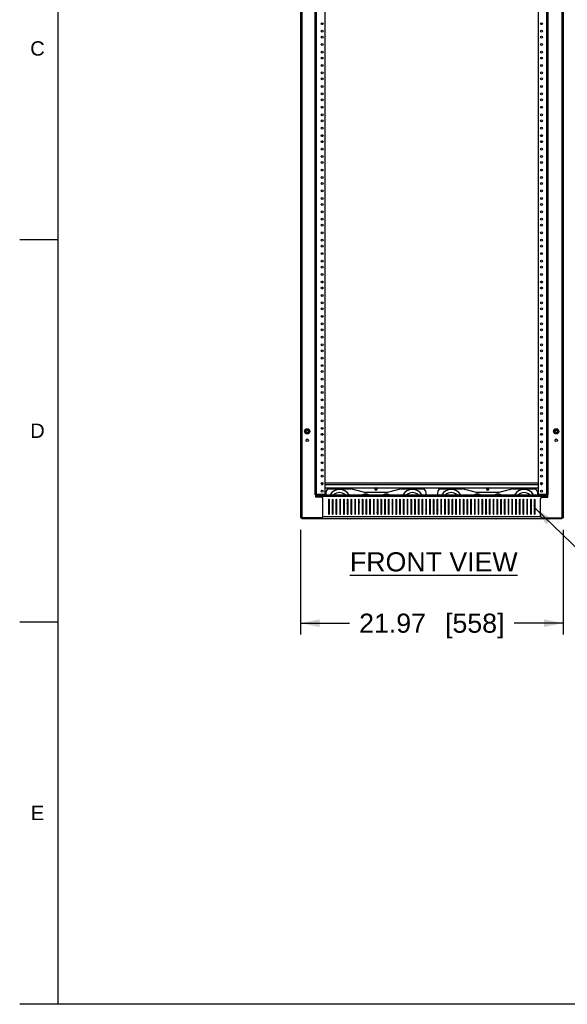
# Model space of a CAD drawing. Header units: inches. Extents: x 5 to 265, y 5 to 171.
# Tile 1 of 212: x 5 to 51, y 8 to 90. Entities that reach past the tile are written whole.
import ezdxf
from ezdxf.enums import TextEntityAlignment as Align

# ---------------------------------------------------------------- set-up
doc = ezdxf.new("R2010")
doc.units = ezdxf.units.IN
doc.header["$LTSCALE"] = 14.96
doc.header["$MEASUREMENT"] = 0
doc.layers.get('0').update_dxf_attribs({"linetype": 'CONTINUOUS'})
doc.layers.add('03_ALL_AXES', color=7, linetype='CONTINUOUS')
doc.layers.add('09_ALL_DETAIL_ITEMS', color=7, linetype='CONTINUOUS')
doc.styles.get("Standard").update_dxf_attribs({"font": 'arial.ttf'})
doc.styles.add('TEXTSTYLE_2', font='arial.ttf')
doc.dimstyles.new('DIMSTYLE_2', dxfattribs={"dimtxt": 1.6, "dimasz": 1.6, "dimexe": 0.06, "dimexo": 0.0625, "dimgap": 0.05, "dimtad": 0, "dimtih": 1, "dimtoh": 1, "dimzin": 4, "dimdsep": 46, "dimtxsty": 'Standard', "dimblk": '_FILLED', "dimblk1": '_FILLED', "dimblk2": '_FILLED', "dimcen": 0.09, "dimadec": 0, "dimazin": 0, "dimtfac": 1, "dimtofl": 0, "dimtmove": 0, "dimatfit": 3, "dimldrblk": '_FILLED', "dimfxl": 0, "dimtolj": 1, "dimtzin": 4, "dimarcsym": 0})
doc.dimstyles.get("Standard").update_dxf_attribs({"dimtxt": 1.6, "dimasz": 1.6, "dimexe": 0.06, "dimexo": 0.0625, "dimgap": 0.09, "dimtad": 0, "dimtih": 1, "dimtoh": 1, "dimdec": 3, "dimzin": 4, "dimdsep": 46, "dimtxsty": 'Standard', "dimblk": '_FILLED', "dimblk1": '_FILLED', "dimblk2": '_FILLED', "dimcen": 0.09, "dimadec": 0, "dimazin": 0, "dimtp": 0.01, "dimtm": 0.01, "dimtfac": 1, "dimtdec": 3, "dimtofl": 0, "dimtmove": 0, "dimatfit": 3, "dimldrblk": '_FILLED', "dimfxl": 0, "dimtolj": 1, "dimtzin": 4, "dimarcsym": 0})

# ---------------------------------------------------------------- blocks, each defined once
blk = doc.blocks.new('_FILLED')
at = {"color": 0, "linetype": 'ByBlock'}
blk.add_solid([(0, 0), (-1, 0.2), (-1, -0.2)], dxfattribs=at)
blk = doc.blocks.new('*D5')
at = {"color": 7, "linetype": 'Continuous'}
for p, q in [((28.298, 47.714), (28.298, 38.945)), ((50.272, 47.714), (50.272, 38.945)), ((28.298, 39.905), (32.406, 39.905)), ((50.272, 39.905), (46.164, 39.905))]:
    blk.add_line(p, q, dxfattribs=at)
at = {"color": 7, "linetype": 'Continuous', "xscale": 1.6, "yscale": 1.6, "zscale": 1.6, "rotation": 180}
blk.add_blockref('_FILLED', (28.298, 39.905), dxfattribs=at)
at = {"color": 7, "linetype": 'Continuous', "xscale": 1.6, "yscale": 1.6, "zscale": 1.6}
blk.add_blockref('_FILLED', (50.272, 39.905), dxfattribs=at)
at = {"color": 7, "linetype": 'Continuous'}
for s, p in [('21.97', (36.001, 39.105)), ('[', (40.706, 39.105)), ('558', (42.88, 39.105)), (']', (45.054, 39.105))]:
    blk.add_text(s, height=1.6, dxfattribs=at).set_placement(p, align=Align.CENTER)

msp = doc.modelspace()

# ---------------------------------------------------------------- linework, layer by layer
at = {"color": 7, "linetype": 'Continuous'}
for p, q in [((8, 171.2), (8, 8)), ((28.2977, 129.7139), (28.2977, 48.7139)), ((28.4067, 129.7139), (28.4067, 48.7139)), ((50.1627, 129.7139), (50.1627, 48.7139)), ((50.2717, 129.7139), (50.2717, 48.7139)), ((29.5377, 50.6539), (29.5377, 127.7739)), ((29.6467, 50.6539), (29.6467, 127.7739)), ((48.9227, 50.6539), (48.9227, 127.7739)), ((49.0317, 50.6539), (49.0317, 127.7739)), ((30.3757, 50.7139), (30.3757, 127.7139)), ((48.1937, 127.7139), (48.1937, 50.7139)), ((8, 72), (4.8, 72)), ((28.6444, 55.974), (28.7468, 56.1513)), ((28.7593, 56.1499), (28.6519, 55.9639)), ((28.9741, 56.1499), (28.7593, 56.1499)), ((28.7643, 56.1614), (28.9691, 56.1614)), ((29.0815, 55.9639), (28.9741, 56.1499)), ((28.9866, 56.1513), (29.089, 55.974)), ((49.4804, 55.974), (49.5828, 56.1513)), ((49.6003, 56.1614), (49.8051, 56.1614)), ((49.8226, 56.1513), (49.925, 55.974)), ((28.7468, 55.7764), (28.6444, 55.9538)), ((28.6519, 55.9639), (28.7593, 55.7779)), ((28.7593, 55.7779), (28.9741, 55.7779)), ((28.9691, 55.7663), (28.7643, 55.7663)), ((28.9741, 55.7779), (29.0815, 55.9639)), ((29.089, 55.9538), (28.9866, 55.7764)), ((49.5828, 55.7764), (49.4804, 55.9538)), ((49.8051, 55.7663), (49.6003, 55.7663)), ((49.925, 55.9538), (49.8226, 55.7764)), ((30.0641, 51.5249), (30.1574, 51.5249)), ((30.0651, 51.6539), (30.1564, 51.6539)), ((30.3757, 51.6539), (48.1937, 51.6539)), ((30.3757, 51.5249), (48.1937, 51.5249)), ((30.3757, 51.2479), (48.1937, 51.2479)), ((48.4121, 51.5249), (48.5054, 51.5249)), ((48.4131, 51.6539), (48.5044, 51.6539)), ((29.5377, 50.6539), (49.0317, 50.6539)), ((29.5867, 50.4639), (29.5867, 50.6539)), ((48.9827, 50.5139), (29.5867, 50.5139)), ((30.0507, 50.4639), (29.5867, 50.4639)), ((29.6467, 50.7139), (30.3757, 50.7139)), ((30.1757, 48.8389), (30.1757, 50.3389)), ((48.1937, 50.7139), (48.9227, 50.7139)), ((48.3937, 48.8389), (48.3937, 50.3389)), ((48.5187, 50.4639), (48.9827, 50.4639)), ((48.9827, 50.4639), (48.9827, 50.6539)), ((30.7147, 50.1859), (30.6397, 50.1859)), ((31.0277, 50.1859), (30.9527, 50.1859)), ((31.3407, 50.1859), (31.2657, 50.1859)), ((31.6537, 50.1859), (31.5787, 50.1859)), ((31.9667, 50.1859), (31.8917, 50.1859)), ((32.2797, 50.1859), (32.2047, 50.1859)), ((32.5927, 50.1859), (32.5177, 50.1859)), ((32.9057, 50.1859), (32.8307, 50.1859)), ((33.2187, 50.1859), (33.1437, 50.1859)), ((33.5317, 50.1859), (33.4567, 50.1859)), ((33.8447, 50.1859), (33.7697, 50.1859)), ((34.1577, 50.1859), (34.0827, 50.1859)), ((34.4707, 50.1859), (34.3957, 50.1859)), ((34.7837, 50.1859), (34.7087, 50.1859)), ((35.0967, 50.1859), (35.0217, 50.1859)), ((35.4097, 50.1859), (35.3347, 50.1859)), ((35.7227, 50.1859), (35.6477, 50.1859)), ((36.0357, 50.1859), (35.9607, 50.1859)), ((36.3487, 50.1859), (36.2737, 50.1859)), ((36.6617, 50.1859), (36.5867, 50.1859)), ((36.9747, 50.1859), (36.8997, 50.1859)), ((37.2877, 50.1859), (37.2127, 50.1859)), ((37.6007, 50.1859), (37.5257, 50.1859)), ((37.9137, 50.1859), (37.8387, 50.1859)), ((38.2267, 50.1859), (38.1517, 50.1859)), ((38.5397, 50.1859), (38.4647, 50.1859)), ((38.8527, 50.1859), (38.7777, 50.1859)), ((39.1657, 50.1859), (39.0907, 50.1859)), ((39.4787, 50.1859), (39.4037, 50.1859)), ((39.7917, 50.1859), (39.7167, 50.1859)), ((40.1047, 50.1859), (40.0297, 50.1859)), ((40.4177, 50.1859), (40.3427, 50.1859)), ((40.7307, 50.1859), (40.6557, 50.1859)), ((41.0437, 50.1859), (40.9687, 50.1859)), ((41.3567, 50.1859), (41.2817, 50.1859)), ((41.6697, 50.1859), (41.5947, 50.1859)), ((41.9827, 50.1859), (41.9077, 50.1859)), ((42.2957, 50.1859), (42.2207, 50.1859)), ((42.6087, 50.1859), (42.5337, 50.1859)), ((42.9217, 50.1859), (42.8467, 50.1859)), ((43.2347, 50.1859), (43.1597, 50.1859)), ((43.5477, 50.1859), (43.4727, 50.1859)), ((43.8607, 50.1859), (43.7857, 50.1859)), ((44.1737, 50.1859), (44.0987, 50.1859)), ((44.4867, 50.1859), (44.4117, 50.1859)), ((44.4117, 49.6389), (44.4867, 49.6389)), ((44.7997, 50.1859), (44.7247, 50.1859)), ((45.1127, 50.1859), (45.0377, 50.1859)), ((45.4257, 50.1859), (45.3507, 50.1859)), ((45.7387, 50.1859), (45.6637, 50.1859)), ((46.0517, 50.1859), (45.9767, 50.1859)), ((46.3647, 50.1859), (46.2897, 50.1859)), ((46.6777, 50.1859), (46.6027, 50.1859)), ((46.9907, 50.1859), (46.9157, 50.1859)), ((47.3037, 50.1859), (47.2287, 50.1859)), ((47.6167, 50.1859), (47.5417, 50.1859)), ((47.9297, 50.1859), (47.8547, 50.1859)), ((30.0507, 48.7139), (28.2977, 48.7139)), ((28.4847, 48.6539), (28.4847, 48.7139)), ((28.4847, 48.6539), (50.0847, 48.6539)), ((28.5307, 48.7139), (28.5307, 48.6539)), ((48.4058, 48.7939), (30.1637, 48.7939)), ((48.5187, 48.7139), (50.2717, 48.7139)), ((50.0387, 48.7139), (50.0387, 48.6539)), ((50.0847, 48.6539), (50.0847, 48.7139)), ((8, 40), (4.8, 40)), ((264, 8), (4.8, 8))]:
    msp.add_line(p, q, dxfattribs=at)
for centre, radius in [((28.8667, 55.9639), 0.2148), ((28.8667, 55.9639), 0.165), ((28.8667, 55.9639), 0.104), ((49.7027, 55.9639), 0.165), ((49.7027, 55.9639), 0.104), ((28.8667, 55.2139), 0.109)]:
    msp.add_circle(centre, radius, dxfattribs=at)
for centre, radius, start, end in [((28.8667, 55.9639), 0.2225, 117.402079, 122.597921), ((28.8667, 55.9639), 0.2225, 57.402079, 62.597921), ((49.7027, 55.9639), 0.2225, 117.402079, 122.597921), ((49.7027, 55.9639), 0.2225, 57.402079, 62.597921), ((28.8667, 55.9639), 0.2225, 177.402079, 182.597921), ((28.8667, 55.9639), 0.2225, 237.402079, 242.597921), ((28.8667, 55.9639), 0.2225, 297.402079, 302.597921), ((28.8667, 55.9639), 0.2225, 357.402079, 2.597921), ((49.7027, 55.9639), 0.2225, 177.402079, 182.597921), ((49.7027, 55.9639), 0.2225, 237.402079, 242.597921), ((49.7027, 55.9639), 0.2225, 297.402079, 302.597921), ((49.7027, 55.9639), 0.2225, 357.402079, 2.597921), ((34.6127, 51.1539), 0.093, 180, 360), ((43.9567, 51.1539), 0.093, 180, 360), ((30.0507, 50.3389), 0.125, 0, 90), ((48.5187, 50.3389), 0.125, 90, 180), ((28.4737, 48.7829), 0.129, 212.947148, 264.725797), ((28.4847, 48.7939), 0.14, 215.614369, 270), ((30.0507, 48.8389), 0.125, 270, 360), ((48.5187, 48.8389), 0.125, 180, 270), ((50.0847, 48.7939), 0.14, 270, 324.385631), ((50.0957, 48.7829), 0.129, 275.274203, 327.052852)]:
    msp.add_arc(centre, radius, start, end, dxfattribs=at)
at = {"layer": '03_ALL_AXES', "color": 7, "linetype": 'Continuous'}
for p, q in [((49.4879, 55.9639), (49.5953, 56.1499)), ((49.5953, 56.1499), (49.8101, 56.1499)), ((49.8101, 56.1499), (49.9175, 55.9639)), ((49.5953, 55.7779), (49.4879, 55.9639)), ((49.8101, 55.7779), (49.5953, 55.7779)), ((49.9175, 55.9639), (49.8101, 55.7779)), ((30.6237, 51.1539), (32.518, 51.1539)), ((32.2847, 51.2164), (30.8477, 51.2164)), ((33.6817, 50.842), (32.2847, 51.2164)), ((34.5037, 51.1539), (34.7217, 51.1539)), ((36.9407, 51.2164), (35.5437, 50.842)), ((36.7075, 51.1539), (38.6017, 51.1539)), ((38.3777, 51.2164), (36.9407, 51.2164)), ((39.9677, 51.1539), (41.862, 51.1539)), ((41.6287, 51.2164), (40.1917, 51.2164)), ((43.0257, 50.842), (41.6287, 51.2164)), ((43.8477, 51.1539), (44.0657, 51.1539)), ((46.2847, 51.2164), (44.8877, 50.842)), ((46.0515, 51.1539), (47.9457, 51.1539)), ((47.7217, 51.2164), (46.2847, 51.2164)), ((30.4097, 50.7784), (30.4097, 50.6539)), ((35.5437, 50.842), (33.6817, 50.842)), ((38.8157, 50.6539), (38.8157, 50.7784)), ((39.7537, 50.7784), (39.7537, 50.6539)), ((44.8877, 50.842), (43.0257, 50.842)), ((48.1597, 50.6539), (48.1597, 50.7784)), ((30.6397, 50.2414), (30.6397, 49.0664)), ((30.6397, 50.1539), (30.7147, 50.1539)), ((30.7147, 49.0664), (30.7147, 50.2414)), ((30.9527, 50.2414), (30.9527, 49.0664)), ((30.9527, 50.1539), (31.0277, 50.1539)), ((31.0277, 49.0664), (31.0277, 50.2414)), ((31.2657, 50.2414), (31.2657, 49.0664)), ((31.2657, 50.1539), (31.3407, 50.1539)), ((31.3407, 49.0664), (31.3407, 50.2414)), ((31.5787, 50.2414), (31.5787, 49.0664)), ((31.5787, 50.1539), (31.6537, 50.1539)), ((31.6537, 49.0664), (31.6537, 50.2414)), ((31.8917, 50.2414), (31.8917, 49.0664)), ((31.8917, 50.1539), (31.9667, 50.1539)), ((31.9667, 49.0664), (31.9667, 50.2414)), ((32.2047, 50.2414), (32.2047, 49.0664)), ((32.2047, 50.1539), (32.2797, 50.1539)), ((32.2797, 49.0664), (32.2797, 50.2414)), ((32.5177, 50.2414), (32.5177, 49.0664)), ((32.5177, 50.1539), (32.5927, 50.1539)), ((32.5927, 49.0664), (32.5927, 50.2414)), ((32.8307, 50.2414), (32.8307, 49.0664)), ((32.8307, 50.1539), (32.9057, 50.1539)), ((32.9057, 49.0664), (32.9057, 50.2414)), ((33.1437, 50.2414), (33.1437, 49.0664)), ((33.1437, 50.1539), (33.2187, 50.1539)), ((33.2187, 49.0664), (33.2187, 50.2414)), ((33.4567, 50.2414), (33.4567, 49.0664)), ((33.4567, 50.1539), (33.5317, 50.1539)), ((33.5317, 49.0664), (33.5317, 50.2414)), ((33.7697, 50.2414), (33.7697, 49.0664)), ((33.7697, 50.1539), (33.8447, 50.1539)), ((33.7697, 49.4657), (33.8447, 49.4657)), ((33.8447, 49.0664), (33.8447, 50.2414)), ((34.0827, 50.2414), (34.0827, 49.0664)), ((34.0827, 50.1539), (34.1577, 50.1539)), ((34.0827, 49.4657), (34.1577, 49.4657)), ((34.1577, 49.0664), (34.1577, 50.2414)), ((34.3957, 50.2414), (34.3957, 49.0664)), ((34.3957, 50.1539), (34.4707, 50.1539)), ((34.3957, 49.4657), (34.4707, 49.4657)), ((34.4707, 49.0664), (34.4707, 50.2414)), ((34.7087, 50.2414), (34.7087, 49.0664)), ((34.7087, 50.1539), (34.7837, 50.1539)), ((34.7087, 49.4657), (34.7837, 49.4657)), ((34.7837, 49.0664), (34.7837, 50.2414)), ((35.0217, 50.2414), (35.0217, 49.0664)), ((35.0217, 50.1539), (35.0967, 50.1539)), ((35.0217, 49.4657), (35.0967, 49.4657)), ((35.0967, 49.0664), (35.0967, 50.2414)), ((35.3347, 50.2414), (35.3347, 49.0664)), ((35.3347, 50.1539), (35.4097, 50.1539)), ((35.3347, 49.4657), (35.4097, 49.4657)), ((35.4097, 49.0664), (35.4097, 50.2414)), ((35.6477, 50.2414), (35.6477, 49.0664)), ((35.6477, 50.1539), (35.7227, 50.1539)), ((35.7227, 49.0664), (35.7227, 50.2414)), ((35.9607, 50.2414), (35.9607, 49.0664)), ((35.9607, 50.1539), (36.0357, 50.1539)), ((36.0357, 49.0664), (36.0357, 50.2414)), ((36.2737, 50.2414), (36.2737, 49.0664)), ((36.2737, 50.1539), (36.3487, 50.1539)), ((36.3487, 49.0664), (36.3487, 50.2414)), ((36.5867, 50.2414), (36.5867, 49.0664)), ((36.5867, 50.1539), (36.6617, 50.1539)), ((36.6617, 49.0664), (36.6617, 50.2414)), ((36.8997, 50.2414), (36.8997, 49.0664)), ((36.8997, 50.1539), (36.9747, 50.1539)), ((36.9747, 49.0664), (36.9747, 50.2414)), ((37.2127, 50.2414), (37.2127, 49.0664)), ((37.2127, 50.1539), (37.2877, 50.1539)), ((37.2877, 49.0664), (37.2877, 50.2414)), ((37.5257, 50.2414), (37.5257, 49.0664)), ((37.5257, 50.1539), (37.6007, 50.1539)), ((37.6007, 49.0664), (37.6007, 50.2414)), ((37.8387, 50.2414), (37.8387, 49.0664)), ((37.8387, 50.1539), (37.9137, 50.1539)), ((37.9137, 49.0664), (37.9137, 50.2414)), ((38.1517, 50.2414), (38.1517, 49.0664)), ((38.1517, 50.1539), (38.2267, 50.1539)), ((38.2267, 49.0664), (38.2267, 50.2414)), ((38.4647, 50.2414), (38.4647, 49.0664)), ((38.4647, 50.1539), (38.5397, 50.1539)), ((38.5397, 49.0664), (38.5397, 50.2414)), ((38.7777, 50.2414), (38.7777, 49.0664)), ((38.8157, 50.0289), (38.8157, 49.2789)), ((38.8527, 49.0664), (38.8527, 50.2414)), ((39.0907, 50.2414), (39.0907, 49.0664)), ((39.1657, 49.0664), (39.1657, 50.2414)), ((39.4037, 50.2414), (39.4037, 49.0664)), ((39.4787, 49.0664), (39.4787, 50.2414)), ((39.7167, 50.2414), (39.7167, 49.0664)), ((39.7537, 49.2789), (39.7537, 50.0289)), ((39.7917, 49.0664), (39.7917, 50.2414)), ((40.0297, 50.2414), (40.0297, 49.0664)), ((40.0297, 50.1539), (40.1047, 50.1539)), ((40.1047, 49.0664), (40.1047, 50.2414)), ((40.3427, 50.2414), (40.3427, 49.0664)), ((40.3427, 50.1539), (40.4177, 50.1539)), ((40.4177, 49.0664), (40.4177, 50.2414)), ((40.6557, 50.2414), (40.6557, 49.0664)), ((40.6557, 50.1539), (40.7307, 50.1539)), ((40.7307, 49.0664), (40.7307, 50.2414)), ((40.9687, 50.2414), (40.9687, 49.0664)), ((40.9687, 50.1539), (41.0437, 50.1539)), ((41.0437, 49.0664), (41.0437, 50.2414)), ((41.2817, 50.2414), (41.2817, 49.0664)), ((41.2817, 50.1539), (41.3567, 50.1539)), ((41.3567, 49.0664), (41.3567, 50.2414)), ((41.5947, 50.2414), (41.5947, 49.0664)), ((41.5947, 50.1539), (41.6697, 50.1539)), ((41.6697, 49.0664), (41.6697, 50.2414)), ((41.9077, 50.2414), (41.9077, 49.0664)), ((41.9077, 50.1539), (41.9827, 50.1539)), ((41.9827, 49.0664), (41.9827, 50.2414)), ((42.2207, 50.2414), (42.2207, 49.0664)), ((42.2207, 50.1539), (42.2957, 50.1539)), ((42.2957, 49.0664), (42.2957, 50.2414)), ((42.5337, 50.2414), (42.5337, 49.0664)), ((42.5337, 50.1539), (42.6087, 50.1539)), ((42.6087, 49.0664), (42.6087, 50.2414)), ((42.8467, 50.2414), (42.8467, 49.0664)), ((42.8467, 50.1539), (42.9217, 50.1539)), ((42.9217, 49.0664), (42.9217, 50.2414)), ((43.1597, 50.2414), (43.1597, 49.0664)), ((43.1597, 50.1539), (43.2347, 50.1539)), ((43.1597, 49.4657), (43.2347, 49.4657)), ((43.2347, 49.0664), (43.2347, 50.2414)), ((43.4727, 50.2414), (43.4727, 49.0664)), ((43.4727, 50.1539), (43.5477, 50.1539)), ((43.4727, 49.4657), (43.5477, 49.4657)), ((43.5477, 49.0664), (43.5477, 50.2414)), ((43.7857, 50.2414), (43.7857, 49.0664)), ((43.7857, 50.1539), (43.8607, 50.1539)), ((43.7857, 49.4657), (43.8607, 49.4657)), ((43.8607, 49.0664), (43.8607, 50.2414)), ((44.0987, 50.2414), (44.0987, 49.0664)), ((44.0987, 50.1539), (44.1737, 50.1539)), ((44.0987, 49.4657), (44.1737, 49.4657)), ((44.1737, 49.0664), (44.1737, 50.2414)), ((44.4117, 50.2414), (44.4117, 49.0664)), ((44.4117, 50.1539), (44.4867, 50.1539)), ((44.4867, 49.0664), (44.4867, 50.2414)), ((44.7247, 50.2414), (44.7247, 49.0664)), ((44.7247, 50.1539), (44.7997, 50.1539)), ((44.7247, 49.4657), (44.7997, 49.4657)), ((44.7997, 49.0664), (44.7997, 50.2414)), ((45.0377, 50.2414), (45.0377, 49.0664)), ((45.0377, 50.1539), (45.1127, 50.1539)), ((45.1127, 49.0664), (45.1127, 50.2414)), ((45.3507, 50.2414), (45.3507, 49.0664)), ((45.3507, 50.1539), (45.4257, 50.1539)), ((45.4257, 49.0664), (45.4257, 50.2414)), ((45.6637, 50.2414), (45.6637, 49.0664)), ((45.6637, 50.1539), (45.7387, 50.1539)), ((45.7387, 49.0664), (45.7387, 50.2414)), ((45.9767, 50.2414), (45.9767, 49.0664)), ((45.9767, 50.1539), (46.0517, 50.1539)), ((46.0517, 49.0664), (46.0517, 50.2414)), ((46.2897, 50.2414), (46.2897, 49.0664)), ((46.2897, 50.1539), (46.3647, 50.1539)), ((46.3647, 49.0664), (46.3647, 50.2414)), ((46.6027, 50.2414), (46.6027, 49.0664)), ((46.6027, 50.1539), (46.6777, 50.1539)), ((46.6777, 49.0664), (46.6777, 50.2414)), ((46.9157, 50.2414), (46.9157, 49.0664)), ((46.9157, 50.1539), (46.9907, 50.1539)), ((46.9907, 49.0664), (46.9907, 50.2414)), ((47.2287, 50.2414), (47.2287, 49.0664)), ((47.2287, 50.1539), (47.3037, 50.1539)), ((47.3037, 49.0664), (47.3037, 50.2414)), ((47.5417, 50.2414), (47.5417, 49.0664)), ((47.5417, 50.1539), (47.6167, 50.1539)), ((47.6167, 49.0664), (47.6167, 50.2414)), ((47.8547, 50.2414), (47.8547, 49.0664)), ((47.8547, 50.1539), (47.9297, 50.1539)), ((47.9297, 49.0664), (47.9297, 50.2414)), ((30.7147, 49.1539), (30.6397, 49.1539)), ((31.0277, 49.1539), (30.9527, 49.1539)), ((31.3407, 49.1539), (31.2657, 49.1539)), ((31.6537, 49.1539), (31.5787, 49.1539)), ((31.9667, 49.1539), (31.8917, 49.1539)), ((32.2797, 49.1539), (32.2047, 49.1539)), ((32.4652, 48.6389), (32.2242, 48.6389)), ((32.5177, 49.1538), (32.5927, 49.1739)), ((32.5927, 49.1539), (32.5177, 49.1539)), ((32.8307, 49.2377), (32.9057, 49.2578)), ((32.9057, 49.1539), (32.8307, 49.1539)), ((33.1437, 49.3215), (33.2187, 49.3416)), ((33.2187, 49.1539), (33.1437, 49.1539)), ((33.4567, 49.4054), (33.5317, 49.4255)), ((33.5317, 49.1539), (33.4567, 49.1539)), ((33.8447, 49.1539), (33.7697, 49.1539)), ((34.1577, 49.1539), (34.0827, 49.1539)), ((34.4707, 49.1539), (34.3957, 49.1539)), ((34.7837, 49.1539), (34.7087, 49.1539)), ((35.0967, 49.1539), (35.0217, 49.1539)), ((35.4097, 49.1539), (35.3347, 49.1539)), ((35.6477, 49.4378), (35.7227, 49.4177)), ((35.7227, 49.1539), (35.6477, 49.1539)), ((35.9607, 49.354), (36.0357, 49.3339)), ((36.0357, 49.1539), (35.9607, 49.1539)), ((36.2737, 49.2701), (36.3487, 49.25)), ((36.3487, 49.1539), (36.2737, 49.1539)), ((36.5867, 49.1862), (36.6617, 49.1661)), ((36.6617, 49.1539), (36.5867, 49.1539)), ((36.9747, 49.1539), (36.8997, 49.1539)), ((37.2877, 49.1539), (37.2127, 49.1539)), ((37.6007, 49.1539), (37.5257, 49.1539)), ((37.9137, 49.1539), (37.8387, 49.1539)), ((38.2267, 49.1539), (38.1517, 49.1539)), ((38.5397, 49.1539), (38.4647, 49.1539)), ((40.1047, 49.1539), (40.0297, 49.1539)), ((40.4177, 49.1539), (40.3427, 49.1539)), ((40.7307, 49.1539), (40.6557, 49.1539)), ((41.0437, 49.1539), (40.9687, 49.1539)), ((41.3567, 49.1539), (41.2817, 49.1539)), ((41.6697, 49.1539), (41.5947, 49.1539)), ((41.9077, 49.1661), (41.9827, 49.1862)), ((41.9827, 49.1539), (41.9077, 49.1539)), ((42.2207, 49.25), (42.2957, 49.2701)), ((42.2957, 49.1539), (42.2207, 49.1539)), ((42.5337, 49.3339), (42.6087, 49.354)), ((42.6087, 49.1539), (42.5337, 49.1539)), ((42.8467, 49.4177), (42.9217, 49.4378)), ((42.9217, 49.1539), (42.8467, 49.1539)), ((43.2347, 49.1539), (43.1597, 49.1539)), ((43.5477, 49.1539), (43.4727, 49.1539)), ((43.8607, 49.1539), (43.7857, 49.1539)), ((44.1737, 49.1539), (44.0987, 49.1539)), ((44.6557, 48.6389), (44.3337, 48.6389)), ((44.4867, 49.1539), (44.4117, 49.1539)), ((44.7997, 49.1539), (44.7247, 49.1539)), ((45.0377, 49.4255), (45.1127, 49.4054)), ((45.1127, 49.1539), (45.0377, 49.1539)), ((45.3507, 49.3416), (45.4257, 49.3215)), ((45.4257, 49.1539), (45.3507, 49.1539)), ((45.6637, 49.2578), (45.7387, 49.2377)), ((45.7387, 49.1539), (45.6637, 49.1539)), ((45.9767, 49.1739), (46.0517, 49.1538)), ((46.0517, 49.1539), (45.9767, 49.1539)), ((46.3452, 48.6389), (46.1042, 48.6389)), ((46.3647, 49.1539), (46.2897, 49.1539)), ((46.6777, 49.1539), (46.6027, 49.1539)), ((46.9907, 49.1539), (46.9157, 49.1539)), ((47.3037, 49.1539), (47.2287, 49.1539)), ((47.6167, 49.1539), (47.5417, 49.1539)), ((47.9297, 49.1539), (47.8547, 49.1539))]:
    msp.add_line(p, q, dxfattribs=at)
for centre, radius in [((30.1107, 90.0889), 0.081), ((48.4587, 90.0889), 0.081), ((30.1107, 89.4639), 0.081), ((30.1107, 88.9639), 0.081), ((48.4587, 89.4639), 0.081), ((48.4587, 88.9639), 0.081), ((30.1107, 88.3389), 0.081), ((48.4587, 88.3389), 0.081), ((30.1107, 87.7139), 0.081), ((48.4587, 87.7139), 0.081), ((30.1107, 87.2139), 0.081), ((30.1107, 86.5889), 0.081), ((48.4587, 87.2139), 0.081), ((48.4587, 86.5889), 0.081), ((30.1107, 85.9639), 0.081), ((48.4587, 85.9639), 0.081), ((30.1107, 85.4639), 0.081), ((30.1107, 84.8389), 0.081), ((48.4587, 85.4639), 0.081), ((48.4587, 84.8389), 0.081), ((30.1107, 84.2139), 0.081), ((48.4587, 84.2139), 0.081), ((30.1107, 83.7139), 0.081), ((48.4587, 83.7139), 0.081), ((30.1107, 83.0889), 0.081), ((30.1107, 82.4639), 0.081), ((48.4587, 83.0889), 0.081), ((48.4587, 82.4639), 0.081), ((30.1107, 81.9639), 0.081), ((48.4587, 81.9639), 0.081), ((30.1107, 81.3389), 0.081), ((30.1107, 80.7139), 0.081), ((48.4587, 81.3389), 0.081), ((48.4587, 80.7139), 0.081), ((30.1107, 80.2139), 0.081), ((48.4587, 80.2139), 0.081), ((30.1107, 79.5889), 0.081), ((48.4587, 79.5889), 0.081), ((30.1107, 78.9639), 0.081), ((30.1107, 78.4639), 0.081), ((48.4587, 78.9639), 0.081), ((48.4587, 78.4639), 0.081), ((30.1107, 77.8389), 0.081), ((48.4587, 77.8389), 0.081), ((30.1107, 77.2139), 0.081), ((30.1107, 76.7139), 0.081), ((48.4587, 77.2139), 0.081), ((48.4587, 76.7139), 0.081), ((30.1107, 76.0889), 0.081), ((48.4587, 76.0889), 0.081), ((30.1107, 75.4639), 0.081), ((30.1107, 74.9639), 0.081), ((48.4587, 75.4639), 0.081), ((48.4587, 74.9639), 0.081), ((30.1107, 74.3389), 0.081), ((48.4587, 74.3389), 0.081), ((30.1107, 73.7139), 0.081), ((48.4587, 73.7139), 0.081), ((30.1107, 73.2139), 0.081), ((30.1107, 72.5889), 0.081), ((48.4587, 73.2139), 0.081), ((48.4587, 72.5889), 0.081), ((30.1107, 71.9639), 0.081), ((48.4587, 71.9639), 0.081), ((30.1107, 71.4639), 0.081), ((30.1107, 70.8389), 0.081), ((48.4587, 71.4639), 0.081), ((48.4587, 70.8389), 0.081), ((30.1107, 70.2139), 0.081), ((48.4587, 70.2139), 0.081), ((30.1107, 69.7139), 0.081), ((48.4587, 69.7139), 0.081), ((30.1107, 69.0889), 0.081), ((30.1107, 68.4639), 0.081), ((48.4587, 69.0889), 0.081), ((48.4587, 68.4639), 0.081), ((30.1107, 67.9639), 0.081), ((48.4587, 67.9639), 0.081), ((30.1107, 67.3389), 0.081), ((30.1107, 66.7139), 0.081), ((48.4587, 67.3389), 0.081), ((48.4587, 66.7139), 0.081), ((30.1107, 66.2139), 0.081), ((48.4587, 66.2139), 0.081), ((30.1107, 65.5889), 0.081), ((48.4587, 65.5889), 0.081), ((30.1107, 64.9639), 0.081), ((30.1107, 64.4639), 0.081), ((48.4587, 64.9639), 0.081), ((48.4587, 64.4639), 0.081), ((30.1107, 63.8389), 0.081), ((48.4587, 63.8389), 0.081), ((30.1107, 63.2139), 0.081), ((30.1107, 62.7139), 0.081), ((48.4587, 63.2139), 0.081), ((48.4587, 62.7139), 0.081), ((30.1107, 62.0889), 0.081), ((48.4587, 62.0889), 0.081), ((30.1107, 61.4639), 0.081), ((30.1107, 60.9639), 0.081), ((48.4587, 61.4639), 0.081), ((48.4587, 60.9639), 0.081), ((30.1107, 60.3389), 0.081), ((48.4587, 60.3389), 0.081), ((30.1107, 59.7139), 0.081), ((48.4587, 59.7139), 0.081), ((30.1107, 59.2139), 0.081), ((30.1107, 58.5889), 0.081), ((48.4587, 59.2139), 0.081), ((48.4587, 58.5889), 0.081), ((30.1107, 57.9639), 0.081), ((48.4587, 57.9639), 0.081), ((30.1107, 57.4639), 0.081), ((30.1107, 56.8389), 0.081), ((48.4587, 57.4639), 0.081), ((48.4587, 56.8389), 0.081), ((30.1107, 56.2139), 0.081), ((48.4587, 56.2139), 0.081), ((30.1107, 55.7139), 0.081), ((48.4587, 55.7139), 0.081), ((49.7027, 55.2139), 0.109), ((30.1107, 55.0889), 0.081), ((30.1107, 54.4639), 0.081), ((48.4587, 55.0889), 0.081), ((48.4587, 54.4639), 0.081), ((30.1107, 53.9639), 0.081), ((48.4587, 53.9639), 0.081), ((30.1107, 53.3389), 0.081), ((30.1107, 52.7139), 0.081), ((48.4587, 53.3389), 0.081), ((48.4587, 52.7139), 0.081), ((30.1107, 52.2139), 0.081), ((48.4587, 52.2139), 0.081), ((30.1107, 51.5889), 0.081), ((48.4587, 51.5889), 0.081), ((30.1107, 50.9639), 0.081), ((48.4587, 50.9639), 0.081)]:
    msp.add_circle(centre, radius, dxfattribs=at)
for centre, radius, start, end in [((30.8477, 50.7784), 0.438, 90, 180), ((34.6127, 51.1539), 0.109, 118.831402, 61.168598), ((38.3777, 50.7784), 0.438, 0, 90), ((40.1917, 50.7784), 0.438, 90, 180), ((43.9567, 51.1539), 0.109, 118.831402, 61.168598), ((47.7217, 50.7784), 0.438, 0, 90), ((30.6772, 50.2414), 0.0375, 0, 180), ((31.5647, 50.1539), 0.9375, 32.258551, 147.741449), ((30.9902, 50.2414), 0.0375, 0, 180), ((31.5647, 50.1539), 0.6875, 46.816974, 133.183026), ((31.3032, 50.2414), 0.0375, 0, 180), ((31.6162, 50.2414), 0.0375, 0, 180), ((31.9292, 50.2414), 0.0375, 0, 180), ((32.2422, 50.2414), 0.0375, 0, 180), ((32.5552, 50.2414), 0.0375, 0, 180), ((32.8682, 50.2414), 0.0375, 0, 180), ((33.1812, 50.2414), 0.0375, 0, 180), ((33.4942, 50.2414), 0.0375, 0, 180), ((33.7527, 50.1539), 0.5625, 63.219401, 116.780599), ((33.8072, 50.2414), 0.0375, 0, 180), ((34.1202, 50.2414), 0.0375, 0, 180), ((34.4332, 50.2414), 0.0375, 0, 180), ((34.7462, 50.2414), 0.0375, 0, 180), ((35.0592, 50.2414), 0.0375, 0, 180), ((35.4727, 50.1539), 0.5625, 63.219401, 116.780599), ((35.3722, 50.2414), 0.0375, 0, 180), ((35.6852, 50.2414), 0.0375, 0, 180), ((35.9982, 50.2414), 0.0375, 0, 180), ((36.3112, 50.2414), 0.0375, 0, 180), ((36.6242, 50.2414), 0.0375, 0, 180), ((37.6607, 50.1539), 0.9375, 32.258551, 147.741449), ((36.9372, 50.2414), 0.0375, 0, 180), ((37.6607, 50.1539), 0.6875, 46.816974, 133.183026), ((37.2502, 50.2414), 0.0375, 0, 180), ((37.5632, 50.2414), 0.0375, 0, 180), ((37.8762, 50.2414), 0.0375, 0, 180), ((38.1892, 50.2414), 0.0375, 0, 180), ((38.5022, 50.2414), 0.0375, 0, 180), ((38.8152, 50.2414), 0.0375, 0, 180), ((39.1282, 50.2414), 0.0375, 0, 180), ((39.4412, 50.2414), 0.0375, 0, 180), ((39.7542, 50.2414), 0.0375, 0, 180), ((40.0672, 50.2414), 0.0375, 0, 180), ((40.9087, 50.1539), 0.9375, 32.258551, 147.741449), ((40.3802, 50.2414), 0.0375, 0, 180), ((40.9087, 50.1539), 0.6875, 46.816974, 133.183026), ((40.6932, 50.2414), 0.0375, 0, 180), ((41.0062, 50.2414), 0.0375, 0, 180), ((41.3192, 50.2414), 0.0375, 0, 180), ((41.6322, 50.2414), 0.0375, 0, 180), ((41.9452, 50.2414), 0.0375, 0, 180), ((42.2582, 50.2414), 0.0375, 0, 180), ((42.5712, 50.2414), 0.0375, 0, 180), ((43.0967, 50.1539), 0.5625, 63.219401, 116.780599), ((42.8842, 50.2414), 0.0375, 0, 180), ((43.1972, 50.2414), 0.0375, 0, 180), ((43.5102, 50.2414), 0.0375, 0, 180), ((43.8232, 50.2414), 0.0375, 0, 180), ((44.1362, 50.2414), 0.0375, 0, 180), ((44.4492, 50.2414), 0.0375, 0, 180), ((44.8167, 50.1539), 0.5625, 63.219401, 116.780599), ((44.7622, 50.2414), 0.0375, 0, 180), ((45.0752, 50.2414), 0.0375, 0, 180), ((45.3882, 50.2414), 0.0375, 0, 180), ((45.7012, 50.2414), 0.0375, 0, 180), ((46.0142, 50.2414), 0.0375, 0, 180), ((47.0047, 50.1539), 0.9375, 32.258551, 147.741449), ((46.3272, 50.2414), 0.0375, 0, 180), ((47.0047, 50.1539), 0.6875, 46.816974, 133.183026), ((46.6402, 50.2414), 0.0375, 0, 180), ((46.9532, 50.2414), 0.0375, 0, 180), ((47.2662, 50.2414), 0.0375, 0, 180), ((47.5792, 50.2414), 0.0375, 0, 180), ((47.8922, 50.2414), 0.0375, 0, 180), ((31.5647, 50.1539), 0.6875, 206.595873, 218.305889), ((31.5647, 50.1539), 0.6875, 244.107254, 250.902687), ((31.5647, 50.1539), 0.6875, 271.168966, 277.469256), ((31.5647, 50.1539), 0.6875, 298.548869, 305.906927), ((31.5647, 50.1539), 0.6875, 338.882954, 360), ((31.5647, 50.1539), 0.9375, 313.276518, 319.89411), ((33.7527, 50.1539), 0.5625, 180, 197.352192), ((33.7527, 50.1539), 0.4375, 227.127947, 239.458889), ((33.7527, 50.1539), 0.5625, 238.14737, 246.734051), ((33.7527, 50.1539), 0.4375, 272.23485, 282.154499), ((33.7527, 50.1539), 0.5625, 271.741892, 279.458112), ((33.7527, 50.1539), 0.4375, 319.200663, 338.5788), ((33.7527, 50.1539), 0.5625, 306.151197, 316.357681), ((35.4727, 50.1539), 0.5625, 216.619301, 228.04803), ((35.4727, 50.1539), 0.4375, 180, 210.187166), ((35.4727, 50.1539), 0.4375, 251.494543, 261.674695), ((35.4727, 50.1539), 0.5625, 255.730655, 263.56411), ((35.4727, 50.1539), 0.5625, 288.130861, 296.516547), ((35.4727, 50.1539), 0.4375, 293.66516, 305.050725), ((35.4727, 50.1539), 0.5625, 330.725478, 360), ((37.6607, 50.1539), 0.9375, 215.426608, 222.914286), ((37.6607, 50.1539), 0.6875, 229.111699, 237.094993), ((37.6607, 50.1539), 0.6875, 258.674183, 264.970254), ((37.6607, 50.1539), 0.6875, 285.072083, 291.625004), ((37.6607, 50.1539), 0.6875, 315.63656, 325.510575), ((37.6607, 50.1539), 0.9375, 329.182173, 339.893361), ((38.6907, 50.0289), 0.125, 0, 45.196984), ((38.3777, 49.5294), 0.438, 337.087645, 360), ((39.8787, 50.0289), 0.125, 134.803016, 180), ((40.1917, 49.5294), 0.438, 180, 202.913251), ((40.9087, 50.1539), 0.9375, 200.107219, 210.818183), ((40.9087, 50.1539), 0.6875, 214.489766, 224.36378), ((40.9087, 50.1539), 0.6875, 248.375221, 254.928145), ((40.9087, 50.1539), 0.6875, 275.029964, 281.326042), ((40.9087, 50.1539), 0.6875, 302.905252, 310.888582), ((40.9087, 50.1539), 0.9375, 317.085928, 324.573657), ((43.0967, 50.1539), 0.5625, 180, 209.275055), ((43.0967, 50.1539), 0.4375, 234.949678, 246.335201), ((43.0967, 50.1539), 0.5625, 243.483743, 251.869427), ((43.0967, 50.1539), 0.5625, 276.43616, 284.269616), ((43.0967, 50.1539), 0.4375, 278.32565, 288.50582), ((43.0967, 50.1539), 0.5625, 311.952295, 323.381094), ((43.0967, 50.1539), 0.4375, 329.813477, 360), ((44.8167, 50.1539), 0.4375, 201.422235, 220.799819), ((44.8167, 50.1539), 0.5625, 223.642717, 233.849132), ((44.8167, 50.1539), 0.5625, 260.542159, 268.258374), ((44.8167, 50.1539), 0.4375, 257.845842, 267.765492), ((44.8167, 50.1539), 0.5625, 293.266241, 301.852957), ((44.8167, 50.1539), 0.4375, 300.541515, 312.872536), ((44.8167, 50.1539), 0.5625, 342.648668, 360), ((47.0047, 50.1539), 0.9375, 220.106154, 226.723698), ((47.0047, 50.1539), 0.6875, 180, 201.117792), ((47.0047, 50.1539), 0.6875, 234.093353, 241.451378), ((47.0047, 50.1539), 0.6875, 262.530962, 268.831252), ((47.0047, 50.1539), 0.6875, 289.09754, 295.892992), ((47.0047, 50.1539), 0.6875, 321.694453, 333.404589), ((47.0047, 50.1539), 0.9375, 335.508981, 351.698383), ((30.6772, 49.0664), 0.0375, 180, 360), ((31.5647, 50.1539), 0.9375, 229.049718, 234.949829), ((30.9902, 49.0664), 0.0375, 180, 360), ((31.5647, 50.1539), 0.9375, 251.336599, 256.138217), ((31.3032, 49.0664), 0.0375, 180, 360), ((31.6162, 49.0664), 0.0375, 180, 360), ((31.5647, 50.1539), 0.9375, 270.858802, 275.448787), ((31.9292, 49.0664), 0.0375, 180, 360), ((31.5647, 50.1539), 0.9375, 290.504851, 295.432546), ((32.2422, 49.0664), 0.0375, 180, 360), ((32.2242, 48.6464), 0.0075, 90, 270), ((32.4652, 48.6464), 0.0075, 270, 90), ((32.5552, 49.0664), 0.0375, 180, 360), ((32.8682, 49.0664), 0.0375, 180, 360), ((33.1812, 49.0664), 0.0375, 180, 360), ((33.4942, 49.0664), 0.0375, 180, 360), ((33.8072, 49.0664), 0.0375, 180, 360), ((34.1202, 49.0664), 0.0375, 180, 360), ((34.4332, 49.0664), 0.0375, 180, 360), ((34.7462, 49.0664), 0.0375, 180, 360), ((34.6127, 49.1539), 0.109, 0, 26.92119), ((35.0592, 49.0664), 0.0375, 180, 360), ((35.3722, 49.0664), 0.0375, 180, 360), ((35.6852, 49.0664), 0.0375, 180, 360), ((35.9982, 49.0664), 0.0375, 180, 360), ((36.3112, 49.0664), 0.0375, 180, 360), ((36.6242, 49.0664), 0.0375, 180, 360), ((36.9372, 49.0664), 0.0375, 180, 360), ((37.6607, 50.1539), 0.9375, 241.367563, 246.469682), ((37.2502, 49.0664), 0.0375, 180, 360), ((37.6607, 50.1539), 0.9375, 261.692768, 266.323644), ((37.5632, 49.0664), 0.0375, 180, 360), ((37.8762, 49.0664), 0.0375, 180, 360), ((37.6607, 50.1539), 0.9375, 280.992251, 285.662357), ((38.1892, 49.0664), 0.0375, 180, 360), ((37.6607, 50.1539), 0.9375, 301.733121, 307.143991), ((38.5022, 49.0664), 0.0375, 180, 360), ((38.8152, 49.0664), 0.0375, 180, 360), ((38.6907, 49.2789), 0.125, 314.803016, 360), ((39.1282, 49.0664), 0.0375, 180, 360), ((39.4412, 49.0664), 0.0375, 180, 360), ((39.7542, 49.0664), 0.0375, 180, 360), ((39.8787, 49.2789), 0.125, 180, 225.196984), ((40.0672, 49.0664), 0.0375, 180, 360), ((40.9087, 50.1539), 0.9375, 232.856223, 238.267066), ((40.3802, 49.0664), 0.0375, 180, 360), ((40.9087, 50.1539), 0.9375, 254.337804, 259.007911), ((40.6932, 49.0664), 0.0375, 180, 360), ((41.0062, 49.0664), 0.0375, 180, 360), ((40.9087, 50.1539), 0.9375, 273.676515, 278.307394), ((41.3192, 49.0664), 0.0375, 180, 360), ((40.9087, 50.1539), 0.9375, 293.530488, 298.632624), ((41.6322, 49.0664), 0.0375, 180, 360), ((41.9452, 49.0664), 0.0375, 180, 360), ((42.2582, 49.0664), 0.0375, 180, 360), ((42.5712, 49.0664), 0.0375, 180, 360), ((42.8842, 49.0664), 0.0375, 180, 360), ((43.1972, 49.0664), 0.0375, 180, 360), ((43.5102, 49.0664), 0.0375, 180, 360), ((43.8232, 49.0664), 0.0375, 180, 360), ((43.9567, 49.1539), 0.109, 153.076339, 180), ((44.1362, 49.0664), 0.0375, 180, 360), ((44.3337, 48.6464), 0.0075, 90, 270), ((44.4492, 49.0664), 0.0375, 180, 360), ((44.6557, 48.6464), 0.0075, 270, 90), ((44.7622, 49.0664), 0.0375, 180, 360), ((45.0752, 49.0664), 0.0375, 180, 360), ((45.3882, 49.0664), 0.0375, 180, 360), ((45.7012, 49.0664), 0.0375, 180, 360), ((46.0142, 49.0664), 0.0375, 180, 360), ((46.1042, 48.6464), 0.0075, 90, 270), ((46.3272, 49.0664), 0.0375, 180, 360), ((46.3452, 48.6464), 0.0075, 270, 90), ((47.0047, 50.1539), 0.9375, 244.567624, 249.49532), ((46.6402, 49.0664), 0.0375, 180, 360), ((47.0047, 50.1539), 0.9375, 264.551374, 269.141358), ((46.9532, 49.0664), 0.0375, 180, 360), ((47.2662, 49.0664), 0.0375, 180, 360), ((47.0047, 50.1539), 0.9375, 283.861945, 288.663571), ((47.5792, 49.0664), 0.0375, 180, 360), ((47.0047, 50.1539), 0.9375, 305.050358, 310.950498), ((47.8922, 49.0664), 0.0375, 180, 360)]:
    msp.add_arc(centre, radius, start, end, dxfattribs=at)

# ---------------------------------------------------------------- texts
at = {"color": 7, "linetype": 'Continuous', "style": 'TEXTSTYLE_2'}
for s, p in [('C', (6.2874, 87.4163)), ('D', (6.2874, 55.4163)), ('E', (6.2874, 23.4163))]:
    msp.add_text(s, height=1.2, dxfattribs=at).set_placement(p, align=Align.CENTER)
at = {"layer": '09_ALL_DETAIL_ITEMS', "color": 7, "linetype": 'Continuous'}
msp.add_text('%%uFRONT VIEW', height=1.6, dxfattribs=at).set_placement((32.4377, 44.24))

# ---------------------------------------------------------------- dimensions: what is measured, and where the dimension line sits
at = {"color": 7, "linetype": 'Continuous'}
dim = msp.add_linear_dim(base=(50.2717, 39.9048), p1=(28.2977, 47.7764), p2=(50.2717, 47.7764), dimstyle='DIMSTYLE_2', dxfattribs=at)
dim.commit()
dim.dimension.update_dxf_attribs({"geometry": '*D5', "text_midpoint": (39.2847, 39.9048), "dimtype": 160})

# ---------------------------------------------------------------- leaders
at = {"layer": '09_ALL_DETAIL_ITEMS', "color": 7, "linetype": 'Continuous'}
msp.add_leader([(47.9297, 49.5305), (60.311, 37.6159), (64.311, 37.6159)], dimstyle='Standard', override={"dimtad": 0}, dxfattribs=at)

doc.saveas('drawing.dxf')
